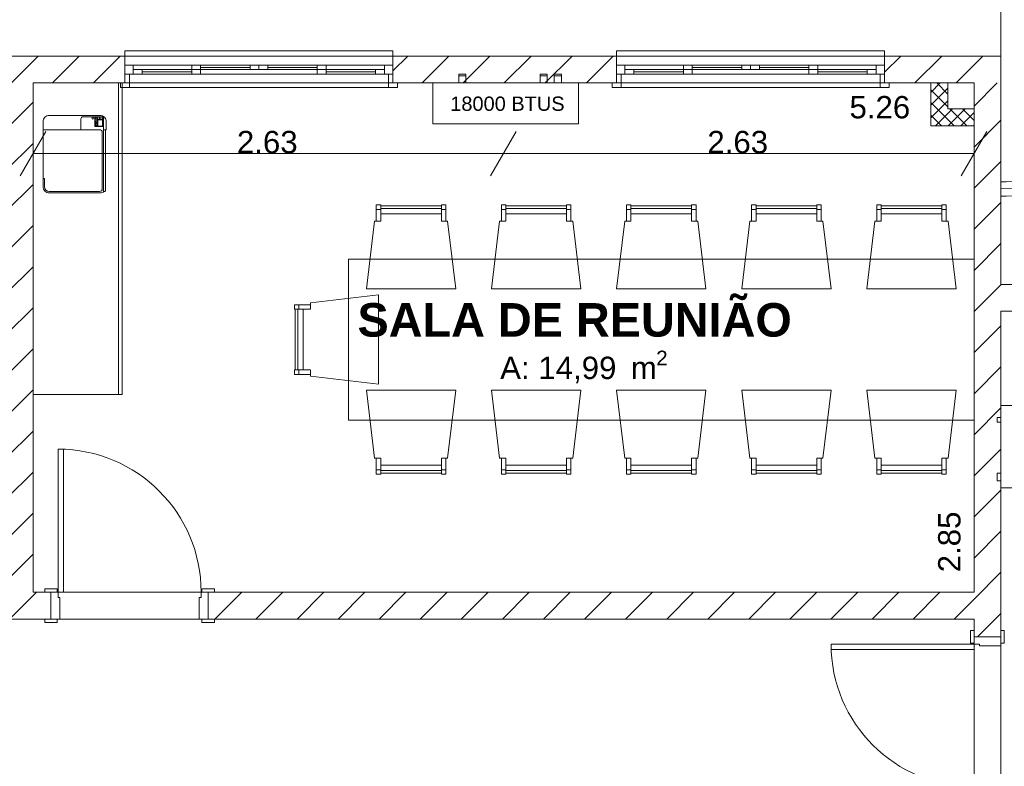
# Model space of a CAD drawing. Header units: millimetres. Extents: x 2826 to 3034, y 1533 to 1590.
# Tile 203 of 248: x 2998.57 to 3004.08, y 1578.29 to 1582.46. Entities that reach past the tile are written whole.
import ezdxf
from ezdxf.enums import TextEntityAlignment as Align

# ---------------------------------------------------------------- set-up
doc = ezdxf.new("R2010")
doc.units = ezdxf.units.MM
doc.layers.add('_Caneta_No__220', color=7, linetype='Continuous', lineweight=15, true_color=0x8a8a8a)
doc.styles.add('ESTILO_GERADO_1', font='arialbd.ttf')
doc.styles.add('ESTILO_GERADO_2', font='arial.ttf')
pattern_1 = [(45, (0.02328, 0.61931), (-0.1149048, 0.1149048), [])]
pattern_2 = [(45, (0.02328, 0.61931), (-0.1149048, 0.1149048), [])]
pattern_3 = [(45, (0.023284, 0.61931), (-0.03535534, 0.03535534), []), (135, (0.023284, 0.61931), (0.03535534, 0.03535534), [])]

# ---------------------------------------------------------------- blocks, each defined once
blk = doc.blocks.new('ARROWHEAD_2')
at = {"color": 0, "linetype": 'Continuous', "lineweight": 0}
for p, q in [((-0.378, -0.655), (0.378, 0.655)), ((0, 0), (-1, 0))]:
    blk.add_line(p, q, dxfattribs=at)
blk = doc.blocks.new('A$Cdd268059')
at = {"layer": '_Caneta_No__220'}
h = blk.add_hatch(dxfattribs=at)
h.set_pattern_fill('TIJOLO_COMUM_0005', color=256, style=0, pattern_type=2)
h.set_pattern_definition(pattern_2)
h.paths.add_polyline_path([(12.8065, 10.4171), (12.8065, 10.2671), (13.9452, 10.2671), (13.9452, 10.4171)])
h = blk.add_hatch(dxfattribs=at)
h.set_pattern_fill('TIJOLO_COMUM_0005', color=256, style=0, pattern_type=2)
h.set_pattern_definition(pattern_2)
h.paths.add_polyline_path([(15.4452, 10.4171), (15.4452, 10.2671), (16.6963, 10.2671), (16.6963, 10.4171)])
h = blk.add_hatch(dxfattribs=at)
h.set_pattern_fill('TIJOLO_COMUM_0005', color=256, style=0, pattern_type=2)
h.set_pattern_definition(pattern_2)
h.paths.add_polyline_path([(18.6963, 10.4171), (18.1963, 10.4171), (18.1963, 10.2671), (18.6963, 10.2671)])
h = blk.add_hatch(dxfattribs=at)
h.set_pattern_fill('TIJOLO_COMUM_0005', color=256, style=0, pattern_type=2)
h.set_pattern_definition(pattern_1)
h.paths.add_polyline_path([(18.6963, 10.4171), (18.6963, 10.2671), (18.8463, 10.4171)])
h = blk.add_hatch(dxfattribs=at)
h.set_pattern_fill('TIJOLO_COMUM_0005', color=256, style=0, pattern_type=2)
h.set_pattern_definition(pattern_1)
h.paths.add_polyline_path([(13.4315, 7.4193), (13.4315, 10.2671), (13.2815, 10.2671), (13.2815, 7.4193)])
h = blk.add_hatch(dxfattribs=at)
h.set_pattern_fill('GRELHA_5X5_DIAGONAL_0005', color=256, style=0, pattern_type=2)
h.set_pattern_definition(pattern_3)
h.paths.add_polyline_path([(18.5494, 10.1229), (18.5494, 10.2671), (18.4544, 10.2671), (18.4544, 10.1229)])
h = blk.add_hatch(dxfattribs=at)
h.set_pattern_fill('TIJOLO_COMUM_0005', color=256, style=0, pattern_type=2)
h.set_pattern_definition(pattern_1)
h.paths.add_polyline_path([(18.8463, 10.2671), (18.6963, 10.2671), (18.6963, 7.1693), (18.8463, 7.1693)])
h = blk.add_hatch(dxfattribs=at)
h.set_pattern_fill('GRELHA_5X5_DIAGONAL_0005', color=256, style=0, pattern_type=2)
h.set_pattern_definition(pattern_3)
h.paths.add_polyline_path([(18.5494, 10.1229), (18.4544, 10.0279), (18.5494, 10.0279)])
h = blk.add_hatch(dxfattribs=at)
h.set_pattern_fill('GRELHA_5X5_DIAGONAL_0005', color=256, style=0, pattern_type=2)
h.set_pattern_definition(pattern_3)
h.paths.add_polyline_path([(18.5494, 10.1229), (18.4544, 10.1229), (18.4544, 10.0279)])
h = blk.add_hatch(dxfattribs=at)
h.set_pattern_fill('GRELHA_5X5_DIAGONAL_0005', color=256, style=0, pattern_type=2)
h.set_pattern_definition([(45, (0.023284, 0.61931), (-0.03535534, 0.03535534), []), (135, (0.023284, 0.61931), (0.03535534, 0.03535534), [])])
h.paths.add_polyline_path([(18.5494, 10.0279), (18.6963, 10.0279), (18.6963, 10.1229), (18.5494, 10.1229)])
h = blk.add_hatch(dxfattribs=at)
h.set_pattern_fill('TIJOLO_COMUM_0005', color=256, style=0, pattern_type=2)
h.set_pattern_definition(pattern_1)
h.paths.add_polyline_path([(18.8463, 9.1406), (18.8463, 8.9906), (21.0533, 8.9906), (21.0533, 9.1406)])
h = blk.add_hatch(dxfattribs=at)
h.set_pattern_fill('TIJOLO_COMUM_0005', color=256, style=0, pattern_type=2)
h.set_pattern_definition(pattern_1)
h.paths.add_polyline_path([(13.1815, 7.2693), (13.5315, 7.2693), (13.5315, 7.4193), (13.1815, 7.4193)])
h = blk.add_hatch(dxfattribs=at)
h.set_pattern_fill('TIJOLO_COMUM_0005', color=256, style=0, pattern_type=2)
h.set_pattern_definition(pattern_1)
h.paths.add_polyline_path([(14.4115, 7.2693), (18.6963, 7.2693), (18.6963, 7.4193), (14.4115, 7.4193)])
for p, q in [((18.8463, 11.6171), (18.8463, 9.1406)), ((18.8463, 10.4171), (18.8463, 11.6171)), ((0.8233, 10.4171), (18.8463, 10.4171)), ((13.9452, 10.4171), (13.9452, 10.4471)), ((13.9452, 10.4471), (15.4452, 10.4471)), ((13.9452, 10.4171), (13.9452, 10.3671)), ((13.9452, 10.4171), (15.4452, 10.4171)), ((13.9452, 10.4171), (13.9452, 10.3671)), ((15.4452, 10.4471), (15.4452, 10.4171)), ((15.4452, 10.4171), (15.4452, 10.3671)), ((15.4452, 10.4171), (15.4452, 10.3671)), ((16.6963, 10.4171), (16.6963, 10.4471)), ((16.6963, 10.4471), (18.1963, 10.4471)), ((16.6963, 10.4171), (16.6963, 10.3671)), ((16.6963, 10.4171), (18.1963, 10.4171)), ((16.6963, 10.4171), (16.6963, 10.3671)), ((18.1963, 10.4471), (18.1963, 10.4171)), ((18.1963, 10.4171), (18.1963, 10.3671)), ((18.1963, 10.4171), (18.1963, 10.3671)), ((13.9452, 10.3671), (13.9452, 10.3171)), ((13.9452, 10.3671), (13.9922, 10.3671)), ((13.9452, 10.3671), (13.9452, 10.3171)), ((13.9452, 10.3671), (13.9452, 10.3171)), ((13.9922, 10.3671), (14.3687, 10.3671)), ((13.9922, 10.3671), (13.9922, 10.3171)), ((14.3187, 10.3671), (14.6952, 10.3671)), ((14.3187, 10.3671), (14.3687, 10.3671)), ((14.3187, 10.3421), (14.3187, 10.3671)), ((14.3687, 10.3671), (14.3687, 10.3421)), ((14.3687, 10.3671), (14.6452, 10.3671)), ((14.6452, 10.3421), (14.6452, 10.3671)), ((14.6452, 10.3671), (14.6952, 10.3671)), ((14.6952, 10.3671), (15.0717, 10.3671)), ((14.6952, 10.3671), (14.6952, 10.3421)), ((14.6952, 10.3671), (14.7452, 10.3671)), ((14.6952, 10.3421), (14.6952, 10.3671)), ((14.7452, 10.3671), (14.7452, 10.3421)), ((14.7452, 10.3671), (15.0217, 10.3671)), ((15.0217, 10.3671), (15.3982, 10.3671)), ((15.0217, 10.3421), (15.0217, 10.3671)), ((15.0217, 10.3671), (15.0717, 10.3671)), ((15.0717, 10.3671), (15.0717, 10.3421)), ((15.3982, 10.3171), (15.3982, 10.3671)), ((15.3982, 10.3671), (15.4452, 10.3671)), ((15.4452, 10.3671), (15.4452, 10.3171)), ((15.4452, 10.3671), (15.4452, 10.3171)), ((15.4452, 10.3671), (15.4452, 10.3171)), ((16.6963, 10.3671), (16.6963, 10.3171)), ((16.6963, 10.3671), (16.7433, 10.3671)), ((16.6963, 10.3671), (16.6963, 10.3171)), ((16.6963, 10.3671), (16.6963, 10.3171)), ((16.7433, 10.3671), (17.1198, 10.3671)), ((16.7433, 10.3671), (16.7433, 10.3171)), ((17.0698, 10.3671), (17.4463, 10.3671)), ((17.0698, 10.3671), (17.1198, 10.3671)), ((17.0698, 10.3421), (17.0698, 10.3671)), ((17.1198, 10.3671), (17.1198, 10.3421)), ((17.1198, 10.3671), (17.3963, 10.3671)), ((17.3963, 10.3421), (17.3963, 10.3671)), ((17.3963, 10.3671), (17.4463, 10.3671)), ((17.4463, 10.3671), (17.8228, 10.3671)), ((17.4463, 10.3671), (17.4463, 10.3421)), ((17.4463, 10.3671), (17.4963, 10.3671)), ((17.4463, 10.3421), (17.4463, 10.3671)), ((17.4963, 10.3671), (17.4963, 10.3421)), ((17.4963, 10.3671), (17.7728, 10.3671)), ((17.7728, 10.3671), (18.1493, 10.3671)), ((17.7728, 10.3421), (17.7728, 10.3671)), ((17.7728, 10.3671), (17.8228, 10.3671)), ((17.8228, 10.3671), (17.8228, 10.3421)), ((18.1493, 10.3171), (18.1493, 10.3671)), ((18.1493, 10.3671), (18.1963, 10.3671)), ((18.1963, 10.3671), (18.1963, 10.3171)), ((18.1963, 10.3671), (18.1963, 10.3171)), ((18.1963, 10.3671), (18.1963, 10.3171)), ((13.9452, 10.3171), (13.9452, 10.2671)), ((13.9452, 10.2671), (13.9452, 10.3171)), ((13.9452, 10.3171), (13.9702, 10.3171)), ((13.9922, 10.3171), (13.9452, 10.3171)), ((13.9452, 10.3171), (13.9452, 10.2671)), ((13.9452, 10.3171), (13.9452, 10.2671)), ((13.9702, 10.3171), (13.9702, 10.2671)), ((13.9922, 10.3421), (14.0422, 10.3421)), ((13.9922, 10.3171), (13.9922, 10.3421)), ((14.3687, 10.3171), (13.9922, 10.3171)), ((14.0422, 10.3171), (13.9922, 10.3171)), ((14.0422, 10.3421), (14.0422, 10.3171)), ((14.0422, 10.3421), (14.3187, 10.3421)), ((14.0422, 10.3296), (14.3187, 10.3296)), ((14.3187, 10.3171), (14.0422, 10.3171)), ((14.3187, 10.3171), (14.3187, 10.3421)), ((14.3187, 10.3421), (14.3687, 10.3421)), ((14.3687, 10.3421), (14.3187, 10.3421)), ((14.6952, 10.3171), (14.3187, 10.3171)), ((14.3687, 10.3171), (14.3187, 10.3171)), ((14.3687, 10.3546), (14.6452, 10.3546)), ((14.3687, 10.3421), (14.3687, 10.3171)), ((14.6452, 10.3421), (14.3687, 10.3421)), ((14.6952, 10.3421), (14.6452, 10.3421)), ((14.7452, 10.3421), (14.6952, 10.3421)), ((15.0717, 10.3171), (14.6952, 10.3171)), ((14.7452, 10.3546), (15.0217, 10.3546)), ((15.0217, 10.3421), (14.7452, 10.3421)), ((15.0717, 10.3421), (15.0217, 10.3421)), ((15.0217, 10.3421), (15.0717, 10.3421)), ((15.0217, 10.3171), (15.0217, 10.3421)), ((15.3982, 10.3171), (15.0217, 10.3171)), ((15.0717, 10.3171), (15.0217, 10.3171)), ((15.0717, 10.3421), (15.0717, 10.3171)), ((15.0717, 10.3421), (15.3482, 10.3421)), ((15.0717, 10.3296), (15.3482, 10.3296)), ((15.3482, 10.3171), (15.0717, 10.3171)), ((15.3482, 10.3171), (15.3482, 10.3421)), ((15.3482, 10.3421), (15.3982, 10.3421)), ((15.3982, 10.3171), (15.3482, 10.3171)), ((15.3982, 10.3421), (15.3982, 10.3171)), ((15.4452, 10.3171), (15.3982, 10.3171)), ((15.4202, 10.2671), (15.4202, 10.3171)), ((15.4202, 10.3171), (15.4452, 10.3171)), ((15.4452, 10.3171), (15.4452, 10.2671)), ((15.4452, 10.3171), (15.4452, 10.2671)), ((15.4452, 10.3171), (15.4452, 10.2671)), ((15.4452, 10.3171), (15.4452, 10.2671)), ((16.6963, 10.3171), (16.6963, 10.2671)), ((16.6963, 10.2671), (16.6963, 10.3171)), ((16.6963, 10.3171), (16.7213, 10.3171)), ((16.7433, 10.3171), (16.6963, 10.3171)), ((16.6963, 10.3171), (16.6963, 10.2671)), ((16.6963, 10.3171), (16.6963, 10.2671)), ((16.7213, 10.3171), (16.7213, 10.2671)), ((16.7433, 10.3421), (16.7933, 10.3421)), ((16.7433, 10.3171), (16.7433, 10.3421)), ((17.1198, 10.3171), (16.7433, 10.3171)), ((16.7933, 10.3171), (16.7433, 10.3171)), ((16.7933, 10.3421), (16.7933, 10.3171)), ((16.7933, 10.3421), (17.0698, 10.3421)), ((16.7933, 10.3296), (17.0698, 10.3296)), ((17.0698, 10.3171), (16.7933, 10.3171)), ((17.0698, 10.3171), (17.0698, 10.3421)), ((17.0698, 10.3421), (17.1198, 10.3421)), ((17.1198, 10.3421), (17.0698, 10.3421)), ((17.4463, 10.3171), (17.0698, 10.3171)), ((17.1198, 10.3171), (17.0698, 10.3171)), ((17.1198, 10.3546), (17.3963, 10.3546)), ((17.1198, 10.3421), (17.1198, 10.3171)), ((17.3963, 10.3421), (17.1198, 10.3421)), ((17.4463, 10.3421), (17.3963, 10.3421)), ((17.4963, 10.3421), (17.4463, 10.3421)), ((17.8228, 10.3171), (17.4463, 10.3171)), ((17.4963, 10.3546), (17.7728, 10.3546)), ((17.7728, 10.3421), (17.4963, 10.3421)), ((17.8228, 10.3421), (17.7728, 10.3421)), ((17.7728, 10.3421), (17.8228, 10.3421)), ((17.7728, 10.3171), (17.7728, 10.3421)), ((18.1493, 10.3171), (17.7728, 10.3171)), ((17.8228, 10.3171), (17.7728, 10.3171)), ((17.8228, 10.3421), (17.8228, 10.3171)), ((17.8228, 10.3421), (18.0993, 10.3421)), ((17.8228, 10.3296), (18.0993, 10.3296)), ((18.0993, 10.3171), (17.8228, 10.3171)), ((18.0993, 10.3171), (18.0993, 10.3421)), ((18.0993, 10.3421), (18.1493, 10.3421)), ((18.1493, 10.3171), (18.0993, 10.3171)), ((18.1493, 10.3421), (18.1493, 10.3171)), ((18.1963, 10.3171), (18.1493, 10.3171)), ((18.1713, 10.2671), (18.1713, 10.3171)), ((18.1713, 10.3171), (18.1963, 10.3171)), ((18.1963, 10.3171), (18.1963, 10.2671)), ((18.1963, 10.3171), (18.1963, 10.2671)), ((18.1963, 10.3171), (18.1963, 10.2671)), ((18.1963, 10.3171), (18.1963, 10.2671)), ((18.6963, 10.2671), (13.4315, 10.2671)), ((13.4315, 10.2671), (13.4315, 7.4193)), ((13.9093, 10.2671), (13.9093, 8.5246)), ((13.9452, 10.2671), (13.9202, 10.2671)), ((13.9202, 10.2421), (13.9202, 10.2671)), ((13.9202, 10.2671), (13.9702, 10.2671)), ((13.9452, 10.2671), (13.9202, 10.2671)), ((13.9452, 10.2671), (13.9202, 10.2671)), ((13.9452, 10.2671), (15.4452, 10.2671)), ((13.9702, 10.2671), (13.9452, 10.2671)), ((13.9702, 10.2671), (13.9702, 10.2421)), ((15.4452, 10.2671), (15.4202, 10.2671)), ((15.4202, 10.2671), (15.4702, 10.2671)), ((15.4202, 10.2421), (15.4202, 10.2671)), ((15.4452, 10.2671), (15.4702, 10.2671)), ((15.4452, 10.2671), (15.4702, 10.2671)), ((15.4452, 10.2671), (15.4702, 10.2671)), ((15.4702, 10.2671), (15.4702, 10.2421)), ((16.6963, 10.2671), (16.6713, 10.2671)), ((16.6713, 10.2421), (16.6713, 10.2671)), ((16.6713, 10.2671), (16.7213, 10.2671)), ((16.6963, 10.2671), (16.6713, 10.2671)), ((16.6963, 10.2671), (16.6713, 10.2671)), ((16.6963, 10.2671), (18.1963, 10.2671)), ((16.7213, 10.2671), (16.6963, 10.2671)), ((16.7213, 10.2671), (16.7213, 10.2421)), ((18.1963, 10.2671), (18.1713, 10.2671)), ((18.1713, 10.2671), (18.2213, 10.2671)), ((18.1713, 10.2421), (18.1713, 10.2671)), ((18.1963, 10.2671), (18.2213, 10.2671)), ((18.1963, 10.2671), (18.2213, 10.2671)), ((18.1963, 10.2671), (18.2213, 10.2671)), ((18.2213, 10.2671), (18.2213, 10.2421)), ((18.6963, 7.4193), (18.6963, 10.2671)), ((13.9702, 10.2421), (13.9202, 10.2421)), ((13.9702, 10.2421), (15.4202, 10.2421)), ((15.4702, 10.2421), (15.4202, 10.2421)), ((16.7213, 10.2421), (16.6713, 10.2421)), ((16.7213, 10.2421), (18.1713, 10.2421)), ((18.2213, 10.2421), (18.1713, 10.2421)), ((13.6992, 10.066), (13.6992, 10.006)), ((13.8285, 10.078), (13.7112, 10.078)), ((13.7772, 10.078), (13.7772, 10.024)), ((13.7797, 10.064), (13.7797, 10.0765)), ((13.7797, 10.0765), (13.7877, 10.0765)), ((13.7877, 10.064), (13.7797, 10.064)), ((13.7797, 10.044), (13.7797, 10.056)), ((13.7797, 10.056), (13.7877, 10.056)), ((13.7877, 10.044), (13.7797, 10.044)), ((13.7797, 10.029), (13.7797, 10.041)), ((13.7797, 10.041), (13.7877, 10.041)), ((13.7877, 10.029), (13.7797, 10.029)), ((13.7877, 10.0765), (13.7877, 10.064)), ((13.7877, 10.056), (13.7877, 10.044)), ((13.7877, 10.041), (13.7877, 10.029)), ((13.7902, 10.078), (13.7902, 10.024)), ((13.7932, 10.063), (13.7932, 10.078)), ((13.7932, 10.078), (13.8202, 10.078)), ((13.8202, 10.063), (13.7932, 10.063)), ((13.7932, 10.026), (13.7932, 10.061)), ((13.7932, 10.061), (13.8202, 10.061)), ((13.8022, 10.078), (13.8022, 10.063)), ((13.8112, 10.078), (13.8112, 10.063)), ((13.8202, 10.078), (13.8202, 10.063)), ((13.8202, 10.061), (13.8202, 10.026)), ((13.8262, 10.078), (13.8262, 10.006)), ((13.4872, 10.006), (13.8032, 10.006)), ((13.8262, 10.024), (13.7772, 10.024)), ((13.8202, 10.026), (13.7932, 10.026)), ((13.8182, 9.991), (13.8182, 9.675)), ((13.6215, 9.8719), (15.8719, 9.8719)), ((16.2519, 9.8719), (18.5063, 9.8719)), ((13.4952, 9.732), (13.4872, 9.732)), ((13.4952, 9.687), (13.4952, 9.732)), ((18.8762, 9.7146), (18.8462, 9.7146)), ((13.8032, 9.66), (13.5222, 9.66)), ((18.8763, 9.6346), (18.8463, 9.6346)), ((15.3766, 9.585), (15.3516, 9.585)), ((15.3516, 9.585), (15.3516, 9.495)), ((15.3516, 9.56), (15.3766, 9.56)), ((15.3766, 9.495), (15.3766, 9.585)), ((15.3766, 9.535), (15.3766, 9.58)), ((15.3766, 9.58), (15.716, 9.58)), ((15.716, 9.565), (15.3766, 9.565)), ((15.3766, 9.495), (15.3766, 9.535)), ((15.3766, 9.535), (15.716, 9.535)), ((15.716, 9.535), (15.3766, 9.535)), ((15.716, 9.495), (15.716, 9.585)), ((15.716, 9.585), (15.741, 9.585)), ((15.716, 9.58), (15.716, 9.535)), ((15.741, 9.56), (15.716, 9.56)), ((15.716, 9.535), (15.716, 9.495)), ((15.741, 9.585), (15.741, 9.495)), ((16.0766, 9.585), (16.0516, 9.585)), ((16.0516, 9.585), (16.0516, 9.495)), ((16.0516, 9.56), (16.0766, 9.56)), ((16.0766, 9.495), (16.0766, 9.585)), ((16.0766, 9.535), (16.0766, 9.58)), ((16.0766, 9.58), (16.416, 9.58)), ((16.416, 9.565), (16.0766, 9.565)), ((16.0766, 9.495), (16.0766, 9.535)), ((16.0766, 9.535), (16.416, 9.535)), ((16.416, 9.535), (16.0766, 9.535)), ((16.416, 9.495), (16.416, 9.585)), ((16.416, 9.585), (16.441, 9.585)), ((16.416, 9.58), (16.416, 9.535)), ((16.441, 9.56), (16.416, 9.56)), ((16.416, 9.535), (16.416, 9.495)), ((16.441, 9.585), (16.441, 9.495)), ((16.7766, 9.585), (16.7516, 9.585)), ((16.7516, 9.585), (16.7516, 9.495)), ((16.7516, 9.56), (16.7766, 9.56)), ((16.7766, 9.495), (16.7766, 9.585)), ((16.7766, 9.535), (16.7766, 9.58)), ((16.7766, 9.58), (17.116, 9.58)), ((17.116, 9.565), (16.7766, 9.565)), ((16.7766, 9.495), (16.7766, 9.535)), ((16.7766, 9.535), (17.116, 9.535)), ((17.116, 9.535), (16.7766, 9.535)), ((17.116, 9.495), (17.116, 9.585)), ((17.116, 9.585), (17.141, 9.585)), ((17.116, 9.58), (17.116, 9.535)), ((17.141, 9.56), (17.116, 9.56)), ((17.116, 9.535), (17.116, 9.495)), ((17.141, 9.585), (17.141, 9.495)), ((17.4766, 9.585), (17.4516, 9.585)), ((17.4516, 9.585), (17.4516, 9.495)), ((17.4516, 9.56), (17.4766, 9.56)), ((17.4766, 9.495), (17.4766, 9.585)), ((17.4766, 9.535), (17.4766, 9.58)), ((17.4766, 9.58), (17.816, 9.58)), ((17.816, 9.565), (17.4766, 9.565)), ((17.4766, 9.495), (17.4766, 9.535)), ((17.4766, 9.535), (17.816, 9.535)), ((17.816, 9.535), (17.4766, 9.535)), ((17.816, 9.495), (17.816, 9.585)), ((17.816, 9.585), (17.841, 9.585)), ((17.816, 9.58), (17.816, 9.535)), ((17.841, 9.56), (17.816, 9.56)), ((17.816, 9.535), (17.816, 9.495)), ((17.841, 9.585), (17.841, 9.495)), ((18.1766, 9.585), (18.1516, 9.585)), ((18.1516, 9.585), (18.1516, 9.495)), ((18.1516, 9.56), (18.1766, 9.56)), ((18.1766, 9.495), (18.1766, 9.585)), ((18.1766, 9.535), (18.1766, 9.58)), ((18.1766, 9.58), (18.516, 9.58)), ((18.516, 9.565), (18.1766, 9.565)), ((18.1766, 9.495), (18.1766, 9.535)), ((18.1766, 9.535), (18.516, 9.535)), ((18.516, 9.535), (18.1766, 9.535)), ((18.516, 9.495), (18.516, 9.585)), ((18.516, 9.585), (18.541, 9.585)), ((18.516, 9.58), (18.516, 9.535)), ((18.541, 9.56), (18.516, 9.56)), ((18.516, 9.535), (18.516, 9.495)), ((18.541, 9.585), (18.541, 9.495)), ((15.2963, 9.115), (15.3416, 9.495)), ((15.3416, 9.495), (15.3766, 9.495)), ((15.3516, 9.495), (15.3766, 9.495)), ((15.716, 9.495), (15.7511, 9.495)), ((15.741, 9.495), (15.716, 9.495)), ((15.7511, 9.495), (15.7963, 9.115)), ((15.9963, 9.115), (16.0416, 9.495)), ((16.0416, 9.495), (16.0766, 9.495)), ((16.0516, 9.495), (16.0766, 9.495)), ((16.416, 9.495), (16.4511, 9.495)), ((16.441, 9.495), (16.416, 9.495)), ((16.4511, 9.495), (16.4963, 9.115)), ((16.6963, 9.115), (16.7416, 9.495)), ((16.7416, 9.495), (16.7766, 9.495)), ((16.7516, 9.495), (16.7766, 9.495)), ((17.116, 9.495), (17.1511, 9.495)), ((17.141, 9.495), (17.116, 9.495)), ((17.1511, 9.495), (17.1963, 9.115)), ((17.3963, 9.115), (17.4416, 9.495)), ((17.4416, 9.495), (17.4766, 9.495)), ((17.4516, 9.495), (17.4766, 9.495)), ((17.816, 9.495), (17.8511, 9.495)), ((17.841, 9.495), (17.816, 9.495)), ((17.8511, 9.495), (17.8963, 9.115)), ((18.0963, 9.115), (18.1416, 9.495)), ((18.1416, 9.495), (18.1766, 9.495)), ((18.1516, 9.495), (18.1766, 9.495)), ((18.516, 9.495), (18.5511, 9.495)), ((18.541, 9.495), (18.516, 9.495)), ((18.5511, 9.495), (18.5963, 9.115)), ((15.1963, 8.3822), (15.1963, 9.2822)), ((15.1963, 9.2822), (18.6963, 9.2822)), ((18.6963, 9.2822), (18.6963, 8.3822)), ((15.7963, 9.115), (15.2963, 9.115)), ((16.4963, 9.115), (15.9963, 9.115)), ((17.1963, 9.115), (16.6963, 9.115)), ((17.8963, 9.115), (17.3963, 9.115)), ((18.5963, 9.115), (18.0963, 9.115)), ((18.8463, 9.1406), (19.9837, 9.1406)), ((14.9835, 9.0369), (15.3635, 9.0822)), ((14.9835, 9.0018), (14.9835, 9.0369)), ((15.3635, 9.0822), (15.3635, 8.5822)), ((14.8935, 9.0018), (14.8935, 9.0268)), ((14.8935, 9.0268), (14.9835, 9.0268)), ((14.9835, 9.0018), (14.8935, 9.0018)), ((14.8985, 8.6625), (14.8985, 9.0018)), ((14.8985, 9.0018), (14.9435, 9.0018)), ((14.9135, 9.0018), (14.9135, 8.6625)), ((14.9185, 9.0268), (14.9185, 9.0018)), ((14.9435, 8.6625), (14.9435, 9.0018)), ((14.9435, 9.0018), (14.9835, 9.0018)), ((14.9435, 9.0018), (14.9435, 8.6625)), ((14.9835, 9.0268), (14.9835, 9.0018)), ((25.1638, 8.9906), (18.8463, 8.9906)), ((18.8463, 8.9906), (18.8463, 3.7698)), ((14.9835, 8.6625), (14.8935, 8.6625)), ((14.8935, 8.6625), (14.8935, 8.6375)), ((14.9435, 8.6625), (14.8985, 8.6625)), ((14.9185, 8.6375), (14.9185, 8.6625)), ((14.9835, 8.6625), (14.9435, 8.6625)), ((14.9835, 8.6274), (14.9835, 8.6625)), ((14.9835, 8.6375), (14.9835, 8.6625)), ((14.8935, 8.6375), (14.9835, 8.6375)), ((15.3635, 8.5822), (14.9835, 8.6274)), ((15.7963, 8.5493), (15.2963, 8.5493)), ((15.2963, 8.5493), (15.3416, 8.1693)), ((15.7511, 8.1693), (15.7963, 8.5493)), ((16.4963, 8.5493), (15.9963, 8.5493)), ((15.9963, 8.5493), (16.0416, 8.1693)), ((16.4511, 8.1693), (16.4963, 8.5493)), ((17.1963, 8.5493), (16.6963, 8.5493)), ((16.6963, 8.5493), (16.7416, 8.1693)), ((17.1511, 8.1693), (17.1963, 8.5493)), ((17.8963, 8.5493), (17.3963, 8.5493)), ((17.3963, 8.5493), (17.4416, 8.1693)), ((17.8511, 8.1693), (17.8963, 8.5493)), ((18.5963, 8.5493), (18.0963, 8.5493)), ((18.0963, 8.5493), (18.1416, 8.1693)), ((18.5511, 8.1693), (18.5963, 8.5493)), ((18.8463, 8.4626), (18.8463, 8.0038)), ((19.3194, 8.4626), (18.8463, 8.4626)), ((18.6963, 8.3822), (15.1963, 8.3822)), ((13.5715, 8.2193), (13.5715, 7.4193)), ((13.6015, 8.2193), (13.5715, 8.2193)), ((13.6015, 7.4193), (13.6015, 8.2193)), ((15.3416, 8.1693), (15.3766, 8.1693)), ((15.3516, 8.1693), (15.3766, 8.1693)), ((15.3516, 8.0793), (15.3516, 8.1693)), ((15.3766, 8.1693), (15.3766, 8.1293)), ((15.3766, 8.1693), (15.3766, 8.0793)), ((15.716, 8.1293), (15.716, 8.1693)), ((15.716, 8.1693), (15.7511, 8.1693)), ((15.741, 8.1693), (15.716, 8.1693)), ((15.716, 8.1693), (15.716, 8.0793)), ((15.741, 8.0793), (15.741, 8.1693)), ((16.0416, 8.1693), (16.0766, 8.1693)), ((16.0516, 8.1693), (16.0766, 8.1693)), ((16.0516, 8.0793), (16.0516, 8.1693)), ((16.0766, 8.1693), (16.0766, 8.1293)), ((16.0766, 8.1693), (16.0766, 8.0793)), ((16.416, 8.1293), (16.416, 8.1693)), ((16.416, 8.1693), (16.4511, 8.1693)), ((16.441, 8.1693), (16.416, 8.1693)), ((16.416, 8.1693), (16.416, 8.0793)), ((16.441, 8.0793), (16.441, 8.1693)), ((16.7416, 8.1693), (16.7766, 8.1693)), ((16.7516, 8.1693), (16.7766, 8.1693)), ((16.7516, 8.0793), (16.7516, 8.1693)), ((16.7766, 8.1693), (16.7766, 8.1293)), ((16.7766, 8.1693), (16.7766, 8.0793)), ((17.116, 8.1293), (17.116, 8.1693)), ((17.116, 8.1693), (17.1511, 8.1693)), ((17.141, 8.1693), (17.116, 8.1693)), ((17.116, 8.1693), (17.116, 8.0793)), ((17.141, 8.0793), (17.141, 8.1693)), ((17.4416, 8.1693), (17.4766, 8.1693)), ((17.4516, 8.1693), (17.4766, 8.1693)), ((17.4516, 8.0793), (17.4516, 8.1693)), ((17.4766, 8.1693), (17.4766, 8.1293)), ((17.4766, 8.1693), (17.4766, 8.0793)), ((17.816, 8.1293), (17.816, 8.1693)), ((17.816, 8.1693), (17.8511, 8.1693)), ((17.841, 8.1693), (17.816, 8.1693)), ((17.816, 8.1693), (17.816, 8.0793)), ((17.841, 8.0793), (17.841, 8.1693)), ((18.1416, 8.1693), (18.1766, 8.1693)), ((18.1516, 8.1693), (18.1766, 8.1693)), ((18.1516, 8.0793), (18.1516, 8.1693)), ((18.1766, 8.1693), (18.1766, 8.1293)), ((18.1766, 8.1693), (18.1766, 8.0793)), ((18.516, 8.1293), (18.516, 8.1693)), ((18.516, 8.1693), (18.5511, 8.1693)), ((18.541, 8.1693), (18.516, 8.1693)), ((18.516, 8.1693), (18.516, 8.0793)), ((18.541, 8.0793), (18.541, 8.1693)), ((15.3516, 8.1043), (15.3766, 8.1043)), ((15.3766, 8.1293), (15.716, 8.1293)), ((15.716, 8.1293), (15.3766, 8.1293)), ((15.3766, 8.1293), (15.3766, 8.0843)), ((15.716, 8.0993), (15.3766, 8.0993)), ((15.716, 8.0843), (15.716, 8.1293)), ((15.741, 8.1043), (15.716, 8.1043)), ((16.0516, 8.1043), (16.0766, 8.1043)), ((16.0766, 8.1293), (16.416, 8.1293)), ((16.416, 8.1293), (16.0766, 8.1293)), ((16.0766, 8.1293), (16.0766, 8.0843)), ((16.416, 8.0993), (16.0766, 8.0993)), ((16.416, 8.0843), (16.416, 8.1293)), ((16.441, 8.1043), (16.416, 8.1043)), ((16.7516, 8.1043), (16.7766, 8.1043)), ((16.7766, 8.1293), (17.116, 8.1293)), ((17.116, 8.1293), (16.7766, 8.1293)), ((16.7766, 8.1293), (16.7766, 8.0843)), ((17.116, 8.0993), (16.7766, 8.0993)), ((17.116, 8.0843), (17.116, 8.1293)), ((17.141, 8.1043), (17.116, 8.1043)), ((17.4516, 8.1043), (17.4766, 8.1043)), ((17.4766, 8.1293), (17.816, 8.1293)), ((17.816, 8.1293), (17.4766, 8.1293)), ((17.4766, 8.1293), (17.4766, 8.0843)), ((17.816, 8.0993), (17.4766, 8.0993)), ((17.816, 8.0843), (17.816, 8.1293)), ((17.841, 8.1043), (17.816, 8.1043)), ((18.1516, 8.1043), (18.1766, 8.1043)), ((18.1766, 8.1293), (18.516, 8.1293)), ((18.516, 8.1293), (18.1766, 8.1293)), ((18.1766, 8.1293), (18.1766, 8.0843)), ((18.516, 8.0993), (18.1766, 8.0993)), ((18.516, 8.0843), (18.516, 8.1293)), ((18.541, 8.1043), (18.516, 8.1043)), ((15.3766, 8.0793), (15.3516, 8.0793)), ((15.3766, 8.0843), (15.716, 8.0843)), ((15.716, 8.0793), (15.741, 8.0793)), ((16.0766, 8.0793), (16.0516, 8.0793)), ((16.0766, 8.0843), (16.416, 8.0843)), ((16.416, 8.0793), (16.441, 8.0793)), ((16.7766, 8.0793), (16.7516, 8.0793)), ((16.7766, 8.0843), (17.116, 8.0843)), ((17.116, 8.0793), (17.141, 8.0793)), ((17.4766, 8.0793), (17.4516, 8.0793)), ((17.4766, 8.0843), (17.816, 8.0843)), ((17.816, 8.0793), (17.841, 8.0793)), ((18.1766, 8.0793), (18.1516, 8.0793)), ((18.1766, 8.0843), (18.516, 8.0843)), ((18.516, 8.0793), (18.541, 8.0793)), ((18.8463, 8.0038), (19.3194, 8.0038)), ((13.4965, 7.4193), (13.4965, 7.4383)), ((13.4965, 7.4383), (13.5665, 7.4383)), ((13.5665, 7.4383), (13.5665, 7.4193)), ((14.3765, 7.4383), (14.4465, 7.4383)), ((14.3765, 7.4193), (14.3765, 7.4383)), ((14.4465, 7.4383), (14.4465, 7.4193)), ((13.4315, 7.4193), (18.6963, 7.4193)), ((13.5315, 7.4193), (13.4965, 7.4193)), ((13.5665, 7.4193), (13.4965, 7.4193)), ((13.5315, 7.4193), (13.4965, 7.4193)), ((13.5315, 7.4193), (13.4965, 7.4193)), ((13.5315, 7.2693), (13.5315, 7.4193)), ((13.5315, 7.2693), (13.5315, 7.4193)), ((13.5315, 7.4193), (13.5715, 7.4193)), ((13.5315, 7.2693), (13.5315, 7.4193)), ((13.5315, 7.2693), (13.5315, 7.4193)), ((13.5715, 7.4193), (13.5715, 7.3893)), ((13.5715, 7.4193), (13.6015, 7.4193)), ((13.5715, 7.3893), (13.5815, 7.3893)), ((13.5815, 7.3893), (13.5815, 7.2693)), ((14.3615, 7.2693), (14.3615, 7.3893)), ((14.3615, 7.3893), (14.3715, 7.3893)), ((14.3715, 7.3893), (14.3715, 7.4193)), ((14.3715, 7.4193), (14.4115, 7.4193)), ((14.4465, 7.4193), (14.3765, 7.4193)), ((14.4115, 7.4193), (14.4465, 7.4193)), ((14.4115, 7.2693), (14.4115, 7.4193)), ((14.4115, 7.4193), (14.4115, 7.2693)), ((14.4115, 7.2693), (14.4115, 7.4193)), ((14.4115, 7.2693), (14.4115, 7.4193)), ((14.4115, 7.4193), (14.4465, 7.4193)), ((14.4115, 7.4193), (14.4465, 7.4193)), ((18.6963, 7.2693), (4.4708, 7.2693)), ((13.5315, 7.2693), (13.4965, 7.2693)), ((13.4965, 7.2503), (13.4965, 7.2693)), ((13.4965, 7.2693), (13.5665, 7.2693)), ((13.5315, 7.2693), (13.4965, 7.2693)), ((13.5315, 7.2693), (13.4965, 7.2693)), ((13.5665, 7.2503), (13.4965, 7.2503)), ((13.5815, 7.2693), (13.5315, 7.2693)), ((13.5665, 7.2693), (13.5665, 7.2503)), ((14.4115, 7.2693), (14.3615, 7.2693)), ((14.3765, 7.2693), (14.4465, 7.2693)), ((14.3765, 7.2503), (14.3765, 7.2693)), ((14.4465, 7.2503), (14.3765, 7.2503)), ((14.4115, 7.2693), (14.4465, 7.2693)), ((14.4115, 7.2693), (14.4465, 7.2693)), ((14.4115, 7.2693), (14.4465, 7.2693)), ((14.4465, 7.2693), (14.4465, 7.2503)), ((18.6963, 6.0693), (18.6963, 7.2693)), ((18.6963, 7.2043), (18.6773, 7.2043)), ((18.6773, 7.2043), (18.6773, 7.1343)), ((18.6963, 7.1693), (18.6963, 7.2043)), ((18.6963, 7.1343), (18.6963, 7.2043)), ((18.6963, 7.1693), (18.6963, 7.2043)), ((18.6963, 7.1693), (18.6963, 7.2043)), ((18.8463, 7.1693), (18.6963, 7.1693)), ((18.8463, 7.1693), (18.6963, 7.1693)), ((18.6963, 7.1693), (18.6963, 7.1293)), ((18.8463, 7.1693), (18.6963, 7.1693)), ((18.8463, 7.1693), (18.6963, 7.1693)), ((18.8463, 7.1693), (18.8463, 7.2043)), ((18.8653, 7.2043), (18.8463, 7.2043)), ((18.8463, 7.2043), (18.8463, 7.1343)), ((18.8463, 7.1693), (18.8463, 7.2043)), ((18.8463, 7.1693), (18.8463, 7.2043)), ((18.8463, 7.1193), (18.8463, 7.1693)), ((18.8653, 7.1343), (18.8653, 7.2043)), ((17.8963, 7.1293), (18.6963, 7.1293)), ((17.8963, 7.0993), (17.8963, 7.1293)), ((18.6773, 7.1343), (18.6963, 7.1343)), ((18.6963, 7.1293), (18.7263, 7.1293)), ((18.6963, 7.1293), (18.6963, 7.0993)), ((18.7263, 7.1293), (18.7263, 7.1193)), ((18.7263, 7.1193), (18.8463, 7.1193)), ((18.8463, 7.1343), (18.8653, 7.1343)), ((18.6963, 7.0993), (17.8963, 7.0993))]:
    blk.add_line(p, q, dxfattribs=at)
for points in [[(0.8316, 1.8193), (18.8463, 1.8193), (18.8502, 0.0414), (25.1638, 0.0553), (25.1638, 1.8193), (41.007, 1.8193), (41.007, 17.3869), (31.0212, 17.3869), (31.0212, 11.6171), (18.8463, 11.6171), (18.8463, 10.4171), (0.8316, 10.4171)], [(15.8129, 10.3071), (15.8129, 10.3171), (15.8529, 10.3171), (15.8529, 10.3071)], [(15.8529, 10.2671), (15.8129, 10.2671), (15.8129, 10.3071), (15.8529, 10.3071)], [(16.2679, 10.3071), (16.2679, 10.3171), (16.3079, 10.3171), (16.3079, 10.3071)], [(16.3079, 10.2671), (16.2679, 10.2671), (16.2679, 10.3071), (16.3079, 10.3071)], [(16.3479, 10.3071), (16.3479, 10.3171), (16.3879, 10.3171), (16.3879, 10.3071)], [(16.3879, 10.2671), (16.3479, 10.2671), (16.3479, 10.3071), (16.3879, 10.3071)], [(13.9293, 10.2671), (13.9293, 8.5246), (13.4315, 8.5246), (13.4315, 10.2671)], [(16.4829, 10.2671), (16.4829, 10.0385), (15.6672, 10.0385), (15.6672, 10.2671)], [(18.8463, 8.0038), (19.3194, 8.0038), (19.3194, 8.4626), (18.8463, 8.4626)], [(18.8463, 8.3697), (18.8463, 8.3967), (18.8263, 8.3967), (18.8263, 8.3697)], [(18.8463, 8.0422), (18.8463, 8.0842), (18.8263, 8.0842), (18.8263, 8.0422)]]:
    blk.add_lwpolyline(points, close=True, dxfattribs=at)
for points in [[(13.9452, 10.4171), (12.8065, 10.4171)], [(16.6963, 10.4171), (15.4452, 10.4171)], [(18.6963, 10.4171), (18.1963, 10.4171)], [(18.8463, 10.4171), (18.6963, 10.4171)], [(18.8463, 9.1406), (18.8463, 10.4171)], [(13.4315, 10.2671), (13.9452, 10.2671)], [(13.4315, 7.4193), (13.4315, 10.2671)], [(15.4452, 10.2671), (16.6963, 10.2671)], [(18.1963, 10.2671), (18.6963, 10.2671)], [(18.4544, 10.2671), (18.4544, 10.0279)], [(18.5494, 10.2671), (18.4544, 10.2671)], [(18.5494, 10.1229), (18.5494, 10.2671)], [(18.6963, 10.2671), (18.6963, 7.4193)], [(18.6963, 10.1229), (18.5494, 10.1229)], [(18.6963, 10.1229), (18.6963, 10.0279)], [(18.4544, 10.0279), (18.5494, 10.0279)], [(18.5494, 10.0279), (18.6963, 10.0279)], [(18.8462, 9.7146), (19.9932, 9.7163)], [(18.8462, 9.7146), (18.8463, 9.6746), (18.8463, 9.6346)], [(18.8462, 9.7146), (18.8463, 9.6746), (18.8463, 9.6346)], [(18.8463, 9.6746), (19.9933, 9.6763)], [(18.8463, 9.6346), (19.9933, 9.6363)], [(21.0533, 9.1406), (18.8463, 9.1406)], [(18.8463, 7.1693), (18.8463, 8.9906)], [(18.8463, 8.9906), (21.0533, 8.9906)], [(13.5315, 7.4193), (13.4315, 7.4193)], [(18.6963, 7.4193), (14.4115, 7.4193)], [(13.1815, 7.2693), (13.5315, 7.2693)], [(14.4115, 7.2693), (18.6963, 7.2693)], [(18.6963, 7.2693), (18.6963, 7.1693)]]:
    blk.add_lwpolyline(points, dxfattribs=at)
for points in [[(13.8412, 10.051), (13.8412, 10.006), (13.8262, 10.006), (13.8262, 9.66), (13.8285, 9.66, -0.174158), (13.8062, 9.652), (13.5222, 9.652, -0.414214), (13.4872, 9.687), (13.4872, 10.051, -0.414214), (13.5222, 10.086), (13.8062, 10.086, -0.414214)], [(13.8262, 10.006), (13.8302, 10.006, -0.414214), (13.8362, 10), (13.8362, 9.666, -0.414214), (13.8302, 9.66), (13.8262, 9.66)]]:
    blk.add_lwpolyline(points, format="xyb", close=True, dxfattribs=at)
blk.add_circle((13.7662, 10.0702), 0.005, dxfattribs=at)
for centre, radius, start, end in [((13.7112, 10.066), 0.012, 90, 180), ((13.8032, 9.991), 0.015, 0, 90), ((13.5222, 9.687), 0.027, 180, 270), ((13.8032, 9.675), 0.015, 270, 0), ((13.5715, 7.4193), 0.8, 0, 90), ((18.6963, 7.1293), 0.8, 180, 270)]:
    blk.add_arc(centre, radius, start, end, dxfattribs=at)
at = {"layer": '_Caneta_No__220', "xscale": 0.19, "yscale": 0.19, "zscale": 0.19, "rotation": 180}
for p in [(13.4315, 9.8719), (16.0619, 9.8719)]:
    blk.add_blockref('ARROWHEAD_2', p, dxfattribs=at)
at = {"layer": '_Caneta_No__220', "xscale": 0.19, "yscale": 0.19, "zscale": 0.19}
for p in [(16.0619, 9.8719), (18.6963, 9.8719)]:
    blk.add_blockref('ARROWHEAD_2', p, dxfattribs=at)
at = {"layer": '_Caneta_No__220'}
for s, height, style, p in [('18000 BTUS', 0.08, 'ESTILO_GERADO_2', (15.7656, 10.1113)), ('SALA DE REUNIÃO', 0.1875, 'ESTILO_GERADO_1', (15.2467, 8.8485)), ('2', 0.0825, 'ESTILO_GERADO_2', (16.918, 8.6875)), ('A: 14,99', 0.125, 'ESTILO_GERADO_2', (16.0449, 8.6113)), (' m', 0.125, 'ESTILO_GERADO_2', (16.7274, 8.6113))]:
    blk.add_text(s, height=height, dxfattribs=dict(at, style=style)).set_placement(p)
at = {"layer": '_Caneta_No__220', "char_height": 0.125, "attachment_point": 5, "style": 'ESTILO_GERADO_2'}
for s, insert in [('\\A1;5.26', (18.1693, 10.1309)), ('\\A1;2.63', (14.7417, 9.9358)), ('\\A1;2.63', (17.3741, 9.9358))]:
    blk.add_mtext(s, dxfattribs=dict(at, insert=insert))
at = {"layer": '_Caneta_No__220', "insert": (18.5588, 7.7002), "char_height": 0.125, "attachment_point": 5, "rotation": 90, "style": 'ESTILO_GERADO_2'}
blk.add_mtext('\\A1;2.85', dxfattribs=at)
at = {"layer": '_Caneta_No__220', "style": 'ESTILO_GERADO_2'}
for p in [(34.4309, 10.5457), (35.0309, 10.5457)]:
    blk.add_attdef('txt', text='', height=0.12, dxfattribs=at).set_placement(p, align=Align.MIDDLE_CENTER)
blk.add_attdef('txt', text='', height=0.12, rotation=90, dxfattribs=at).set_placement((1.2958, 6.4033), align=Align.MIDDLE_CENTER)

msp = doc.modelspace()

# ---------------------------------------------------------------- block references
msp.add_blockref('A$Cdd268059', (2985.2094, 1571.8422))

doc.saveas('drawing.dxf')
